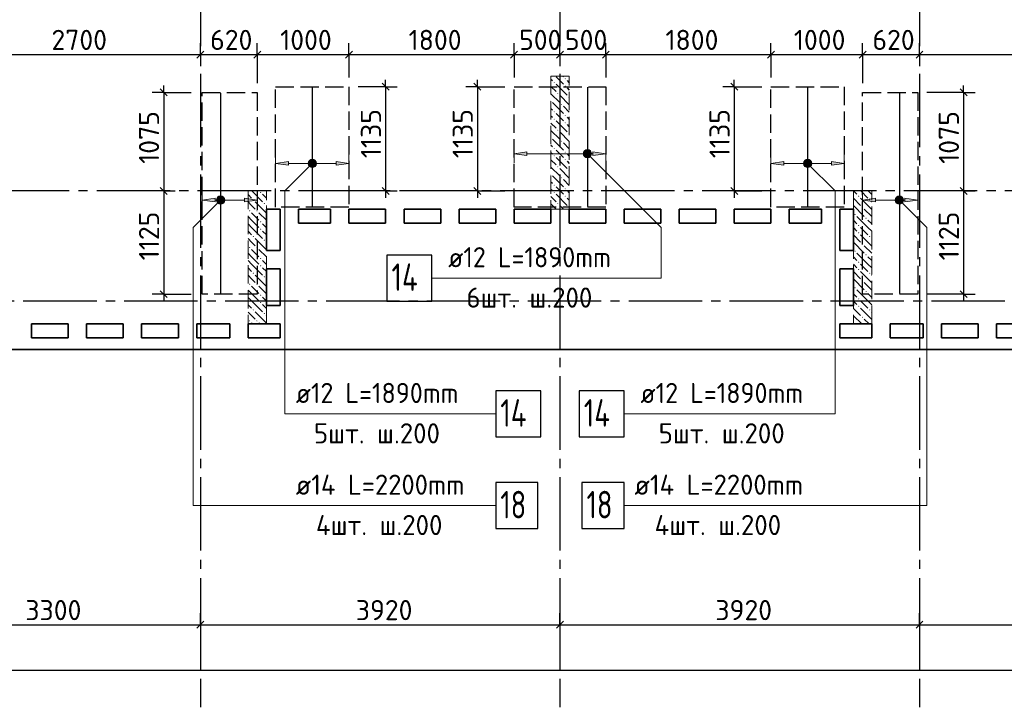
# Model space of a CAD drawing. Header units: millimetres. Extents: x 40580 to 1930067, y -240640 to 81020.
# Tile 114 of 256: x 487117 to 497851, y -224294 to -216797. Entities that reach past the tile are written whole.
import ezdxf

# ---------------------------------------------------------------- set-up
doc = ezdxf.new("R2010")
doc.units = ezdxf.units.MM
for name, pattern in [('______2', [270, 200, -70]), ('______5', [1100, 800, -100, 100, -100]), ('CENTER', [2, 1.25, -0.25, 0.25, -0.25])]:
    doc.linetypes.add(name, pattern=pattern)
for name, color, linetype, lineweight in [('Standard', 7, 'Continuous', 25), ('ДОП Верх по У', 7, 'Continuous', 25), ('ЖБ Перекрытие верхний уровень', 7, 'Continuous', 35), ('ОСИ', 7, 'CENTER', 15), ('Позиционная метка номер позиции', 7, 'Continuous', 13), ('Примечания', 7, 'Continuous', 13)]:
    doc.layers.add(name, color=color, linetype=linetype, lineweight=lineweight)
doc.layers.add('ЖБ Пилон', color=7, linetype='______2', lineweight=13, true_color=0xa0a0a0)
doc.styles.add('ISOCPEUR', font='isocpeur.ttf')

msp = doc.modelspace()

# ---------------------------------------------------------------- hatches: boundary and pattern name
at = {"layer": 'ДОП Верх по У', "linetype": 'Continuous', "lineweight": 13, "transparency": 33554687}
for points in [[(492646.8, -218277.9), (492506.8, -218257.9), (492646.8, -218237.9)], [(490046.8, -218383.9), (489906.8, -218363.9), (490046.8, -218343.9)], [(495446.8, -218383.9), (495306.8, -218363.9), (495446.8, -218343.9)], [(489246.8, -218783.9), (489106.8, -218763.9), (489246.8, -218743.9)], [(496446.8, -218783.9), (496306.8, -218763.9), (496446.8, -218743.9)]]:
    msp.add_hatch(color=7, dxfattribs=at).paths.add_polyline_path(points, flags=16)
for points in [[(493274.6, -218276.6), (493274.6, -218239.1), (493269.3, -218257.9)], [(493274.6, -218239.1), (493288.1, -218290.1), (493288.1, -218225.6)], [(493274.6, -218239.1), (493274.6, -218276.6), (493288.1, -218290.1)], [(493288.1, -218225.6), (493306.8, -218295.4), (493306.8, -218220.4)], [(493288.1, -218225.6), (493288.1, -218290.1), (493306.8, -218295.4)], [(493306.8, -218220.4), (493306.8, -218295.4), (493325.6, -218290.1)], [(493306.8, -218220.4), (493325.6, -218290.1), (493325.6, -218225.6)], [(493325.6, -218225.6), (493325.6, -218290.1), (493339.1, -218276.6)], [(493325.6, -218225.6), (493339.1, -218276.6), (493339.1, -218239.1)], [(493339.1, -218239.1), (493339.1, -218276.6), (493344.3, -218257.9)], [(493366.8, -218277.9), (493506.8, -218257.9), (493366.8, -218237.9)], [(490274.6, -218382.6), (490274.6, -218345.1), (490269.3, -218363.9)], [(490274.6, -218345.1), (490288.1, -218396.1), (490288.1, -218331.6)], [(490274.6, -218345.1), (490274.6, -218382.6), (490288.1, -218396.1)], [(490288.1, -218331.6), (490306.8, -218401.4), (490306.8, -218326.4)], [(490288.1, -218331.6), (490288.1, -218396.1), (490306.8, -218401.4)], [(490306.8, -218326.4), (490306.8, -218401.4), (490325.6, -218396.1)], [(490306.8, -218326.4), (490325.6, -218396.1), (490325.6, -218331.6)], [(490325.6, -218331.6), (490325.6, -218396.1), (490339.1, -218382.6)], [(490325.6, -218331.6), (490339.1, -218382.6), (490339.1, -218345.1)], [(490339.1, -218345.1), (490339.1, -218382.6), (490344.3, -218363.9)], [(490566.8, -218383.9), (490706.8, -218363.9), (490566.8, -218343.9)], [(495674.6, -218382.6), (495674.6, -218345.1), (495669.3, -218363.9)], [(495674.6, -218345.1), (495688.1, -218396.1), (495688.1, -218331.6)], [(495674.6, -218345.1), (495674.6, -218382.6), (495688.1, -218396.1)], [(495688.1, -218331.6), (495706.8, -218401.4), (495706.8, -218326.4)], [(495688.1, -218331.6), (495688.1, -218396.1), (495706.8, -218401.4)], [(495706.8, -218326.4), (495706.8, -218401.4), (495725.6, -218396.1)], [(495706.8, -218326.4), (495725.6, -218396.1), (495725.6, -218331.6)], [(495725.6, -218331.6), (495725.6, -218396.1), (495739.1, -218382.6)], [(495725.6, -218331.6), (495739.1, -218382.6), (495739.1, -218345.1)], [(495739.1, -218345.1), (495739.1, -218382.6), (495744.3, -218363.9)], [(495966.8, -218383.9), (496106.8, -218363.9), (495966.8, -218343.9)], [(489274.6, -218782.6), (489274.6, -218745.1), (489269.3, -218763.9)], [(489274.6, -218745.1), (489288.1, -218796.1), (489288.1, -218731.6)], [(489274.6, -218745.1), (489274.6, -218782.6), (489288.1, -218796.1)], [(489288.1, -218731.6), (489306.8, -218801.4), (489306.8, -218726.4)], [(489288.1, -218731.6), (489288.1, -218796.1), (489306.8, -218801.4)], [(489306.8, -218726.4), (489306.8, -218801.4), (489325.6, -218796.1)], [(489306.8, -218726.4), (489325.6, -218796.1), (489325.6, -218731.6)], [(489325.6, -218731.6), (489325.6, -218796.1), (489339.1, -218782.6)], [(489325.6, -218731.6), (489339.1, -218782.6), (489339.1, -218745.1)], [(489339.1, -218745.1), (489339.1, -218782.6), (489344.3, -218763.9)], [(489566.8, -218783.9), (489706.8, -218763.9), (489566.8, -218743.9)], [(496674.6, -218782.6), (496674.6, -218745.1), (496669.3, -218763.9)], [(496674.6, -218745.1), (496688.1, -218796.1), (496688.1, -218731.6)], [(496674.6, -218745.1), (496674.6, -218782.6), (496688.1, -218796.1)], [(496688.1, -218731.6), (496706.8, -218801.4), (496706.8, -218726.4)], [(496688.1, -218731.6), (496688.1, -218796.1), (496706.8, -218801.4)], [(496706.8, -218726.4), (496706.8, -218801.4), (496725.6, -218796.1)], [(496706.8, -218726.4), (496725.6, -218796.1), (496725.6, -218731.6)], [(496725.6, -218731.6), (496725.6, -218796.1), (496739.1, -218782.6)], [(496725.6, -218731.6), (496739.1, -218782.6), (496739.1, -218745.1)], [(496739.1, -218745.1), (496739.1, -218782.6), (496744.3, -218763.9)], [(496766.8, -218783.9), (496906.8, -218763.9), (496766.8, -218743.9)]]:
    msp.add_hatch(color=7, dxfattribs=at).paths.add_polyline_path(points)
at = {"layer": 'ЖБ Пилон', "linetype": 'Continuous', "lineweight": -3, "transparency": 33554687}
for points in [[(493057.3, -217440.7), (493063.8, -217434.2), (493070.3, -217440.7), (493063.8, -217447.2)], [(492937.3, -217480.7), (492943.8, -217474.2), (492950.3, -217480.7), (492943.8, -217487.2)], [(493057.3, -217520.7), (493063.8, -217514.2), (493070.3, -217520.7), (493063.8, -217527.2)], [(492906.8, -217677.3), (492910.3, -217680.7), (492906.8, -217684.2)], [(492977.3, -217600.7), (492983.8, -217594.2), (492990.3, -217600.7), (492983.8, -217607.2)], [(493097.3, -217640.7), (493103.8, -217634.2), (493106.8, -217637.3), (493106.8, -217644.2), (493103.8, -217647.2)], [(493017.3, -217720.7), (493023.8, -217714.2), (493030.3, -217720.7), (493023.8, -217727.2)], [(492937.3, -217800.7), (492943.8, -217794.2), (492950.3, -217800.7), (492943.8, -217807.2)], [(492937.3, -217880.7), (492943.8, -217874.2), (492950.3, -217880.7), (492943.8, -217887.2)], [(493057.3, -217840.7), (493063.8, -217834.2), (493070.3, -217840.7), (493063.8, -217847.2)], [(492977.3, -218000.7), (492983.8, -217994.2), (492990.3, -218000.7), (492983.8, -218007.2)], [(493057.3, -217920.7), (493063.8, -217914.2), (493070.3, -217920.7), (493063.8, -217927.2)], [(492906.8, -218077.3), (492910.3, -218080.7), (492906.8, -218084.2)], [(493097.3, -218040.7), (493103.8, -218034.2), (493106.8, -218037.3), (493106.8, -218044.2), (493103.8, -218047.2)], [(492937.3, -218200.7), (492943.8, -218194.2), (492950.3, -218200.7), (492943.8, -218207.2)], [(493017.3, -218120.7), (493023.8, -218114.2), (493030.3, -218120.7), (493023.8, -218127.2)], [(492937.3, -218280.7), (492943.8, -218274.2), (492950.3, -218280.7), (492943.8, -218287.2)], [(493057.3, -218240.7), (493063.8, -218234.2), (493070.3, -218240.7), (493063.8, -218247.2)], [(493057.3, -218320.7), (493063.8, -218314.2), (493070.3, -218320.7), (493063.8, -218327.2)], [(492977.3, -218400.7), (492983.8, -218394.2), (492990.3, -218400.7), (492983.8, -218407.2)], [(492906.8, -218477.3), (492910.3, -218480.7), (492906.8, -218484.2)], [(493017.3, -218520.7), (493023.8, -218514.2), (493030.3, -218520.7), (493023.8, -218527.2)], [(493097.3, -218440.7), (493103.8, -218434.2), (493106.8, -218437.3), (493106.8, -218444.2), (493103.8, -218447.2)], [(492937.3, -218600.7), (492943.8, -218594.2), (492950.3, -218600.7), (492943.8, -218607.2)], [(493057.3, -218640.7), (493063.8, -218634.2), (493070.3, -218640.7), (493063.8, -218647.2)], [(489657.3, -218760.7), (489663.8, -218754.2), (489670.3, -218760.7), (489663.8, -218767.2)], [(489737.3, -218680.7), (489743.8, -218674.2), (489750.3, -218680.7), (489743.8, -218687.2)], [(492937.3, -218680.7), (492943.8, -218674.2), (492950.3, -218680.7), (492943.8, -218687.2)], [(493057.3, -218720.7), (493063.8, -218714.2), (493070.3, -218720.7), (493063.8, -218727.2)], [(496257.3, -218720.7), (496263.8, -218714.2), (496270.3, -218720.7), (496263.8, -218727.2)], [(496377.3, -218760.7), (496383.8, -218754.2), (496390.3, -218760.7), (496383.8, -218767.2)], [(489777.3, -218800.7), (489783.8, -218794.2), (489790.3, -218800.7), (489783.8, -218807.2)], [(492977.3, -218800.7), (492983.8, -218794.2), (492990.3, -218800.7), (492983.8, -218807.2)], [(493097.3, -218840.7), (493103.8, -218834.2), (493106.8, -218837.3), (493106.8, -218844.2), (493103.8, -218847.2)], [(496297.3, -218840.7), (496303.8, -218834.2), (496310.3, -218840.7), (496303.8, -218847.2)], [(489617.3, -218880.7), (489623.8, -218874.2), (489630.3, -218880.7), (489623.8, -218887.2)], [(489697.3, -218880.7), (489703.8, -218874.2), (489710.3, -218880.7), (489703.8, -218887.2)], [(496217.3, -218920.7), (496223.8, -218914.2), (496230.3, -218920.7), (496223.8, -218927.2)], [(496337.3, -218960.7), (496343.8, -218954.2), (496350.3, -218960.7), (496343.8, -218967.2)], [(489737.3, -219000.7), (489743.8, -218994.2), (489750.3, -219000.7), (489743.8, -219007.2)], [(489737.3, -219080.7), (489743.8, -219074.2), (489750.3, -219080.7), (489743.8, -219087.2)], [(496257.3, -219040.7), (496263.8, -219034.2), (496270.3, -219040.7), (496263.8, -219047.2)], [(489657.3, -219160.7), (489663.8, -219154.2), (489670.3, -219160.7), (489663.8, -219167.2)], [(496257.3, -219120.7), (496263.8, -219114.2), (496270.3, -219120.7), (496263.8, -219127.2)], [(496377.3, -219160.7), (496383.8, -219154.2), (496390.3, -219160.7), (496383.8, -219167.2)], [(489617.3, -219280.7), (489623.8, -219274.2), (489630.3, -219280.7), (489623.8, -219287.2)], [(489697.3, -219280.7), (489703.8, -219274.2), (489710.3, -219280.7), (489703.8, -219287.2)], [(489777.3, -219200.7), (489783.8, -219194.2), (489790.3, -219200.7), (489783.8, -219207.2)], [(496297.3, -219240.7), (496303.8, -219234.2), (496310.3, -219240.7), (496303.8, -219247.2)], [(489737.3, -219400.7), (489743.8, -219394.2), (489750.3, -219400.7), (489743.8, -219407.2)], [(496217.3, -219320.7), (496223.8, -219314.2), (496230.3, -219320.7), (496223.8, -219327.2)], [(496337.3, -219360.7), (496343.8, -219354.2), (496350.3, -219360.7), (496343.8, -219367.2)], [(489737.3, -219480.7), (489743.8, -219474.2), (489750.3, -219480.7), (489743.8, -219487.2)], [(496257.3, -219440.7), (496263.8, -219434.2), (496270.3, -219440.7), (496263.8, -219447.2)], [(489657.3, -219560.7), (489663.8, -219554.2), (489670.3, -219560.7), (489663.8, -219567.2)], [(489777.3, -219600.7), (489783.8, -219594.2), (489790.3, -219600.7), (489783.8, -219607.2)], [(496257.3, -219520.7), (496263.8, -219514.2), (496270.3, -219520.7), (496263.8, -219527.2)], [(496377.3, -219560.7), (496383.8, -219554.2), (496390.3, -219560.7), (496383.8, -219567.2)], [(489617.3, -219680.7), (489623.8, -219674.2), (489630.3, -219680.7), (489623.8, -219687.2)], [(489697.3, -219680.7), (489703.8, -219674.2), (489710.3, -219680.7), (489703.8, -219687.2)], [(496217.3, -219720.7), (496223.8, -219714.2), (496230.3, -219720.7), (496223.8, -219727.2)], [(496297.3, -219640.7), (496303.8, -219634.2), (496310.3, -219640.7), (496303.8, -219647.2)], [(489737.3, -219800.7), (489743.8, -219794.2), (489750.3, -219800.7), (489743.8, -219807.2)], [(496337.3, -219760.7), (496343.8, -219754.2), (496350.3, -219760.7), (496343.8, -219767.2)], [(489737.3, -219880.7), (489743.8, -219874.2), (489750.3, -219880.7), (489743.8, -219887.2)], [(496257.3, -219840.7), (496263.8, -219834.2), (496270.3, -219840.7), (496263.8, -219847.2)], [(496257.3, -219920.7), (496263.8, -219914.2), (496270.3, -219920.7), (496263.8, -219927.2)], [(489657.3, -219960.7), (489663.8, -219954.2), (489670.3, -219960.7), (489663.8, -219967.2)], [(489777.3, -220000.7), (489783.8, -219994.2), (489790.3, -220000.7), (489783.8, -220007.2)], [(496297.3, -220040.7), (496303.8, -220034.2), (496310.3, -220040.7), (496303.8, -220047.2)], [(496377.3, -219960.7), (496383.8, -219954.2), (496390.3, -219960.7), (496383.8, -219967.2)], [(489617.3, -220080.7), (489623.8, -220074.2), (489630.3, -220080.7), (489623.8, -220087.2)], [(489697.3, -220080.7), (489703.8, -220074.2), (489710.3, -220080.7), (489703.8, -220087.2)]]:
    msp.add_hatch(color=7, dxfattribs=at).paths.add_polyline_path(points, flags=16)
at = {"layer": 'Позиционная метка номер позиции', "linetype": 'Continuous', "lineweight": 13, "transparency": 33554687}
for points in [[(493263.5, -218246.4), (493295.4, -218214.6), (493275, -218226)], [(493295.4, -218214.6), (493263.5, -218246.4), (493263.5, -218269.3)], [(493295.4, -218214.6), (493263.5, -218269.3), (493318.3, -218214.6)], [(493318.3, -218214.6), (493263.5, -218269.3), (493275, -218289.7)], [(493318.3, -218214.6), (493275, -218289.7), (493338.6, -218226)], [(490350.1, -218375.3), (490295.4, -218320.6), (490275, -218332)], [(490350.1, -218352.4), (490318.3, -218320.6), (490295.4, -218320.6)], [(490350.1, -218352.4), (490295.4, -218320.6), (490350.1, -218375.3)], [(490318.3, -218320.6), (490350.1, -218352.4), (490338.6, -218332)], [(493338.6, -218226), (493275, -218289.7), (493295.4, -218301.1)], [(493338.6, -218226), (493295.4, -218301.1), (493350.1, -218246.4)], [(493350.1, -218246.4), (493295.4, -218301.1), (493318.3, -218301.1)], [(493350.1, -218246.4), (493318.3, -218301.1), (493350.1, -218269.3)], [(493350.1, -218269.3), (493318.3, -218301.1), (493338.6, -218289.7)], [(495663.5, -218352.4), (495695.4, -218320.6), (495675, -218332)], [(495695.4, -218320.6), (495663.5, -218352.4), (495663.5, -218375.3)], [(495695.4, -218320.6), (495663.5, -218375.3), (495718.3, -218320.6)], [(495718.3, -218320.6), (495663.5, -218375.3), (495675, -218395.7)], [(495718.3, -218320.6), (495675, -218395.7), (495738.6, -218332)], [(490338.6, -218395.7), (490275, -218332), (490263.5, -218352.4)], [(490338.6, -218395.7), (490263.5, -218352.4), (490318.3, -218407.1)], [(490318.3, -218407.1), (490263.5, -218352.4), (490263.5, -218375.3)], [(490318.3, -218407.1), (490263.5, -218375.3), (490295.4, -218407.1)], [(490295.4, -218407.1), (490263.5, -218375.3), (490275, -218395.7)], [(490350.1, -218375.3), (490275, -218332), (490338.6, -218395.7)], [(495738.6, -218332), (495675, -218395.7), (495695.4, -218407.1)], [(495738.6, -218332), (495695.4, -218407.1), (495750.1, -218352.4)], [(495750.1, -218352.4), (495695.4, -218407.1), (495718.3, -218407.1)], [(495750.1, -218352.4), (495718.3, -218407.1), (495750.1, -218375.3)], [(495750.1, -218375.3), (495718.3, -218407.1), (495738.6, -218395.7)], [(489338.6, -218795.7), (489275, -218732), (489263.5, -218752.4)], [(489338.6, -218795.7), (489263.5, -218752.4), (489318.3, -218807.1)], [(489318.3, -218807.1), (489263.5, -218752.4), (489263.5, -218775.3)], [(489350.1, -218775.3), (489295.4, -218720.6), (489275, -218732)], [(489350.1, -218775.3), (489275, -218732), (489338.6, -218795.7)], [(489350.1, -218752.4), (489318.3, -218720.6), (489295.4, -218720.6)], [(489350.1, -218752.4), (489295.4, -218720.6), (489350.1, -218775.3)], [(489318.3, -218720.6), (489350.1, -218752.4), (489338.6, -218732)], [(496663.5, -218752.4), (496695.4, -218720.6), (496675, -218732)], [(496695.4, -218720.6), (496663.5, -218752.4), (496663.5, -218775.3)], [(496695.4, -218720.6), (496663.5, -218775.3), (496718.3, -218720.6)], [(496718.3, -218720.6), (496663.5, -218775.3), (496675, -218795.7)], [(496718.3, -218720.6), (496675, -218795.7), (496738.6, -218732)], [(496738.6, -218732), (496675, -218795.7), (496695.4, -218807.1)], [(496738.6, -218732), (496695.4, -218807.1), (496750.1, -218752.4)], [(496750.1, -218752.4), (496695.4, -218807.1), (496718.3, -218807.1)], [(496750.1, -218752.4), (496718.3, -218807.1), (496750.1, -218775.3)], [(489318.3, -218807.1), (489263.5, -218775.3), (489295.4, -218807.1)], [(489295.4, -218807.1), (489263.5, -218775.3), (489275, -218795.7)], [(496750.1, -218775.3), (496718.3, -218807.1), (496738.6, -218795.7)]]:
    msp.add_hatch(color=7, dxfattribs=at).paths.add_polyline_path(points)

# ---------------------------------------------------------------- linework, layer by layer
at = {"layer": 'Standard', "color": 7, "linetype": 'Continuous', "lineweight": 25, "transparency": 33554687}
for p, q in [((489049.3, -217214.4), (489124.3, -217139.4)), ((489669.3, -217214.4), (489744.3, -217139.4)), ((490669.3, -217214.4), (490744.3, -217139.4)), ((492469.3, -217214.4), (492544.3, -217139.4)), ((492969.3, -217214.4), (493044.3, -217139.4)), ((493469.3, -217214.4), (493544.3, -217139.4)), ((495269.3, -217214.4), (495344.3, -217139.4)), ((496269.3, -217214.4), (496344.3, -217139.4)), ((496889.3, -217214.4), (496964.3, -217139.4)), ((488649.3, -217551.4), (488724.3, -217626.4)), ((491069.3, -217489.4), (491144.3, -217564.4)), ((492069.3, -217489.4), (492144.3, -217564.4)), ((494869.3, -217489.4), (494944.3, -217564.4)), ((497369.3, -217551.4), (497444.3, -217626.4)), ((488649.3, -218626.4), (488724.3, -218701.4)), ((491069.3, -218626.4), (491144.3, -218701.4)), ((492069.3, -218626.4), (492144.3, -218701.4)), ((494869.3, -218626.4), (494944.3, -218701.4)), ((497369.3, -218626.4), (497444.3, -218701.4)), ((488649.3, -219751.4), (488724.3, -219826.4)), ((497369.3, -219751.4), (497444.3, -219826.4)), ((489049.3, -223431.4), (489124.3, -223356.4)), ((492969.3, -223431.4), (493044.3, -223356.4)), ((496889.3, -223431.4), (496964.3, -223356.4))]:
    msp.add_line(p, q, dxfattribs=at)
at = {"layer": 'Standard', "color": 251, "linetype": 'Continuous', "lineweight": -3, "true_color": 0x656565, "transparency": 33554687}
for p, q in [((489086.8, -217176.9), (489086.8, -217051.9)), ((489706.8, -217176.9), (489706.8, -217051.9)), ((490706.8, -217176.9), (490706.8, -217051.9)), ((492506.8, -217176.9), (492506.8, -217051.9)), ((493006.8, -217176.9), (493006.8, -217051.9)), ((493506.8, -217176.9), (493506.8, -217051.9)), ((495306.8, -217176.9), (495306.8, -217051.9)), ((496306.8, -217176.9), (496306.8, -217051.9)), ((496926.8, -217176.9), (496926.8, -217051.9)), ((489086.8, -217176.9), (489086.8, -217301.9)), ((489086.8, -217176.9), (489086.8, -217176.9)), ((489706.8, -217176.9), (489706.8, -217301.9)), ((489706.8, -217176.9), (489706.8, -217488.9)), ((490706.8, -217176.9), (490706.8, -217301.9)), ((490706.8, -217176.9), (490706.8, -217426.8)), ((492506.8, -217176.9), (492506.8, -217301.9)), ((492506.8, -217176.9), (492506.8, -217426.8)), ((493006.8, -217176.9), (493006.8, -217301.9)), ((493006.8, -217176.9), (493006.8, -217176.9)), ((493506.8, -217176.9), (493506.8, -217301.9)), ((493506.8, -217176.9), (493506.8, -217426.8)), ((495306.8, -217176.9), (495306.8, -217301.9)), ((495306.8, -217176.9), (495306.8, -217426.8)), ((496306.8, -217176.9), (496306.8, -217301.9)), ((496306.8, -217176.9), (496306.8, -217488.9)), ((496926.8, -217176.9), (496926.8, -217301.9)), ((496926.8, -217176.9), (496926.8, -217176.9)), ((491106.8, -217526.8), (490806.8, -217526.8)), ((491106.8, -217526.8), (490981.8, -217526.8)), ((491106.8, -217526.8), (491231.8, -217526.8)), ((492106.8, -217526.8), (491981.8, -217526.8)), ((492106.8, -217526.8), (492231.8, -217526.8)), ((492106.8, -217526.8), (492406.8, -217526.8)), ((494906.8, -217526.8), (494781.8, -217526.8)), ((494906.8, -217526.8), (495031.8, -217526.8)), ((494906.8, -217526.8), (495206.8, -217526.8)), ((488686.8, -217588.9), (488561.8, -217588.9)), ((488686.8, -217588.9), (488811.8, -217588.9)), ((488686.8, -217588.9), (488986.8, -217588.9)), ((497406.8, -217588.9), (497006.8, -217588.9)), ((497406.8, -217588.9), (497281.8, -217588.9)), ((497406.8, -217588.9), (497531.8, -217588.9)), ((488686.8, -218663.9), (488561.8, -218663.9)), ((488686.8, -218663.9), (488678.2, -218663.9)), ((488686.8, -218663.9), (488811.8, -218663.9)), ((491106.8, -218663.9), (490806.8, -218663.9)), ((491106.8, -218663.9), (490981.8, -218663.9)), ((491106.8, -218663.9), (491231.8, -218663.9)), ((492106.8, -218663.9), (491981.8, -218663.9)), ((492106.8, -218663.9), (492231.8, -218663.9)), ((492106.8, -218663.9), (492406.8, -218663.9)), ((494906.8, -218663.9), (494781.8, -218663.9)), ((494906.8, -218663.9), (495031.8, -218663.9)), ((494906.8, -218663.9), (495206.8, -218663.9)), ((497406.8, -218663.9), (497281.8, -218663.9)), ((497406.8, -218663.9), (497531.8, -218663.9)), ((497406.8, -218663.9), (497406.8, -218663.9)), ((488686.8, -219788.9), (488561.8, -219788.9)), ((488686.8, -219788.9), (488811.8, -219788.9)), ((488686.8, -219788.9), (488986.8, -219788.9)), ((497406.8, -219788.9), (497006.8, -219788.9)), ((497406.8, -219788.9), (497281.8, -219788.9)), ((497406.8, -219788.9), (497531.8, -219788.9)), ((489086.8, -223393.9), (489086.8, -223268.9)), ((493006.8, -223393.9), (493006.8, -223268.9)), ((496926.8, -223393.9), (496926.8, -223268.9)), ((489086.8, -223393.9), (489086.8, -223518.9)), ((489086.8, -223393.9), (489086.8, -223846.1)), ((493006.8, -223393.9), (493006.8, -223518.9)), ((493006.8, -223393.9), (493006.8, -223846.1)), ((496926.8, -223393.9), (496926.8, -223518.9)), ((496926.8, -223393.9), (496926.8, -223846.1))]:
    msp.add_line(p, q, dxfattribs=at)
at = {"layer": 'Standard', "color": 7, "linetype": 'Continuous', "lineweight": -3, "transparency": 33554687}
for p, q in [((486386.8, -217176.9), (489086.8, -217176.9)), ((489086.8, -217176.9), (489706.8, -217176.9)), ((489706.8, -217176.9), (490706.8, -217176.9)), ((490706.8, -217176.9), (492506.8, -217176.9)), ((492506.8, -217176.9), (493006.8, -217176.9)), ((493006.8, -217176.9), (493506.8, -217176.9)), ((493506.8, -217176.9), (495306.8, -217176.9)), ((495306.8, -217176.9), (496306.8, -217176.9)), ((496306.8, -217176.9), (496926.8, -217176.9)), ((496926.8, -217176.9), (499626.8, -217176.9)), ((491106.8, -217526.8), (491106.8, -217451.9)), ((492106.8, -217526.8), (492106.8, -217451.9)), ((494906.8, -217526.8), (494906.8, -217451.9)), ((488686.8, -217588.9), (488686.8, -217513.9)), ((497406.8, -217588.9), (497406.8, -217513.9)), ((488686.8, -218663.9), (488686.8, -219788.9)), ((491106.8, -218663.9), (491106.8, -218738.9)), ((492106.8, -218663.9), (492106.8, -218738.9)), ((494906.8, -218663.9), (494906.8, -218738.9)), ((497406.8, -218663.9), (497406.8, -219788.9)), ((488686.8, -219788.9), (488686.8, -219863.9)), ((497406.8, -219788.9), (497406.8, -219863.9)), ((485786.8, -223393.9), (489086.8, -223393.9)), ((489086.8, -223393.9), (493006.8, -223393.9)), ((493006.8, -223393.9), (496926.8, -223393.9)), ((496926.8, -223393.9), (500226.8, -223393.9)), ((503526.8, -223893.9), (461446.8, -223893.9))]:
    msp.add_line(p, q, dxfattribs=at)
for points in [[(491106.8, -217526.8), (491106.8, -218381.6), (491106.8, -218381.6), (491106.8, -218663.9)], [(492106.8, -217526.8), (492106.8, -218380), (492106.8, -218380), (492106.8, -218663.9)], [(494906.8, -217526.8), (494906.8, -218374.6), (494906.8, -218374.6), (494906.8, -218663.9)], [(488686.8, -217588.9), (488686.8, -218447.1), (488686.8, -218447.1), (488686.8, -218663.9)], [(497406.8, -217588.9), (497406.8, -218430.2), (497406.8, -218430.2), (497406.8, -218663.9)]]:
    msp.add_lwpolyline(points, dxfattribs=at)
at = {"layer": 'ДОП Верх по У', "color": 7, "linetype": 'Continuous', "lineweight": -3, "transparency": 33554687}
for p, q in [((490306.8, -217532.9), (490306.8, -218832.9)), ((493306.8, -217532.9), (493306.8, -218832.9)), ((495706.8, -217532.9), (495706.8, -218832.9)), ((489306.8, -217595.9), (489306.8, -219781.9)), ((496706.8, -217595.9), (496706.8, -219781.9))]:
    msp.add_line(p, q, dxfattribs=at)
at = {"layer": 'ДОП Верх по У', "color": 251, "linetype": 'Continuous', "lineweight": 13, "true_color": 0x494949, "transparency": 33554687}
for p, q in [((492506.8, -218257.9), (492506.8, -218157.9)), ((493506.8, -218257.9), (493506.8, -218157.9)), ((489906.8, -218363.9), (489906.8, -218263.9)), ((490706.8, -218363.9), (490706.8, -218263.9)), ((492506.8, -218257.9), (492646.8, -218237.9)), ((492646.8, -218277.9), (492506.8, -218257.9)), ((492506.8, -218257.9), (492506.8, -218357.9)), ((492506.8, -218257.9), (492506.8, -218257.9)), ((492646.8, -218237.9), (492646.8, -218277.9)), ((492646.8, -218257.9), (493276.8, -218257.9)), ((493306.8, -218220.4), (493306.8, -218220.4)), ((493306.8, -218295.4), (493306.8, -218295.4)), ((493336.8, -218257.9), (493366.8, -218257.9)), ((493506.8, -218257.9), (493366.8, -218237.9)), ((493366.8, -218237.9), (493366.8, -218277.9)), ((493366.8, -218277.9), (493506.8, -218257.9)), ((493506.8, -218257.9), (493506.8, -218357.9)), ((493506.8, -218257.9), (493506.8, -218257.9)), ((495306.8, -218363.9), (495306.8, -218263.9)), ((496106.8, -218363.9), (496106.8, -218263.9)), ((489906.8, -218363.9), (490046.8, -218343.9)), ((490046.8, -218383.9), (489906.8, -218363.9)), ((489906.8, -218363.9), (489906.8, -218463.9)), ((489906.8, -218363.9), (489906.8, -218363.9)), ((490046.8, -218343.9), (490046.8, -218383.9)), ((490046.8, -218363.9), (490276.8, -218363.9)), ((490306.8, -218326.4), (490306.8, -218326.4)), ((490306.8, -218401.4), (490306.8, -218401.4)), ((490336.8, -218363.9), (490566.8, -218363.9)), ((490706.8, -218363.9), (490566.8, -218343.9)), ((490566.8, -218343.9), (490566.8, -218383.9)), ((490566.8, -218383.9), (490706.8, -218363.9)), ((490706.8, -218363.9), (490706.8, -218463.9)), ((490706.8, -218363.9), (490706.8, -218363.9)), ((495306.8, -218363.9), (495446.8, -218343.9)), ((495446.8, -218383.9), (495306.8, -218363.9)), ((495306.8, -218363.9), (495306.8, -218463.9)), ((495306.8, -218363.9), (495306.8, -218363.9)), ((495446.8, -218343.9), (495446.8, -218383.9)), ((495446.8, -218363.9), (495676.8, -218363.9)), ((495706.8, -218326.4), (495706.8, -218326.4)), ((495706.8, -218401.4), (495706.8, -218401.4)), ((495736.8, -218363.9), (495966.8, -218363.9)), ((496106.8, -218363.9), (495966.8, -218343.9)), ((495966.8, -218343.9), (495966.8, -218383.9)), ((495966.8, -218383.9), (496106.8, -218363.9)), ((496106.8, -218363.9), (496106.8, -218463.9)), ((496106.8, -218363.9), (496106.8, -218363.9)), ((489106.8, -218763.9), (489106.8, -218663.9)), ((489106.8, -218763.9), (489246.8, -218743.9)), ((489246.8, -218743.9), (489246.8, -218783.9)), ((489306.8, -218726.4), (489306.8, -218726.4)), ((489706.8, -218763.9), (489566.8, -218743.9)), ((489566.8, -218743.9), (489566.8, -218783.9)), ((489706.8, -218763.9), (489706.8, -218663.9)), ((496306.8, -218763.9), (496306.8, -218663.9)), ((496306.8, -218763.9), (496446.8, -218743.9)), ((496446.8, -218743.9), (496446.8, -218783.9)), ((496706.8, -218726.4), (496706.8, -218726.4)), ((496906.8, -218763.9), (496766.8, -218743.9)), ((496766.8, -218743.9), (496766.8, -218783.9)), ((496906.8, -218763.9), (496906.8, -218663.9)), ((489246.8, -218783.9), (489106.8, -218763.9)), ((489106.8, -218763.9), (489106.8, -218863.9)), ((489106.8, -218763.9), (489106.8, -218763.9)), ((489246.8, -218763.9), (489276.8, -218763.9)), ((489306.8, -218801.4), (489306.8, -218801.4)), ((489336.8, -218763.9), (489566.8, -218763.9)), ((489566.8, -218783.9), (489706.8, -218763.9)), ((489706.8, -218763.9), (489706.8, -218863.9)), ((489706.8, -218763.9), (489706.8, -218763.9)), ((496446.8, -218783.9), (496306.8, -218763.9)), ((496306.8, -218763.9), (496306.8, -218863.9)), ((496306.8, -218763.9), (496306.8, -218763.9)), ((496446.8, -218763.9), (496676.8, -218763.9)), ((496706.8, -218801.4), (496706.8, -218801.4)), ((496736.8, -218763.9), (496766.8, -218763.9)), ((496766.8, -218783.9), (496906.8, -218763.9)), ((496906.8, -218763.9), (496906.8, -218863.9)), ((496906.8, -218763.9), (496906.8, -218763.9))]:
    msp.add_line(p, q, dxfattribs=at)
at = {"layer": 'ДОП Верх по У', "color": 7, "linetype": 'Continuous', "lineweight": 13, "transparency": 33554687}
for p, q in [((491768.8, -219613.9), (493810.8, -219613.9)), ((490106.8, -221093.9), (492148.8, -221093.9)), ((493864.8, -221093.9), (495906.8, -221093.9)), ((490106.8, -222093.9), (492214.8, -222093.9)), ((493798.8, -222093.9), (495906.8, -222093.9))]:
    msp.add_line(p, q, dxfattribs=at)
at = {"layer": 'ДОП Верх по У', "color": 7, "linetype": 'Continuous', "lineweight": 25, "transparency": 33554687}
for points in [[(491120.8, -219863.9), (491610.8, -219863.9), (491610.8, -219363.9), (491120.8, -219363.9), (491120.8, -219863.9)], [(492306.8, -221343.9), (492796.8, -221343.9), (492796.8, -220843.9), (492306.8, -220843.9), (492306.8, -221343.9)], [(493216.8, -221343.9), (493706.8, -221343.9), (493706.8, -220843.9), (493216.8, -220843.9), (493216.8, -221343.9)], [(492306.8, -222343.9), (492766.8, -222343.9), (492766.8, -221843.9), (492306.8, -221843.9), (492306.8, -222343.9)], [(493246.8, -222343.9), (493706.8, -222343.9), (493706.8, -221843.9), (493246.8, -221843.9), (493246.8, -222343.9)]]:
    msp.add_lwpolyline(points, dxfattribs=at)
at = {"layer": 'ДОП Верх по У', "color": 251, "linetype": 'Continuous', "lineweight": 13, "true_color": 0x494949, "transparency": 33554687}
for centre in [(493306.8, -218257.9), (490306.8, -218363.9), (495706.8, -218363.9), (489306.8, -218763.9), (496706.8, -218763.9)]:
    msp.add_circle(centre, 37.5, dxfattribs=at)
at = {"layer": 'ЖБ Перекрытие верхний уровень', "transparency": 33554687}
for p, q in [((489806.8, -219313.9), (489806.8, -218863.9)), ((489806.8, -218863.9), (489956.8, -218863.9)), ((489956.8, -218863.9), (489956.8, -219313.9)), ((490156.8, -219013.9), (490156.8, -218863.9)), ((490156.8, -218863.9), (490506.8, -218863.9)), ((490506.8, -218863.9), (490506.8, -219013.9)), ((490706.8, -219013.9), (490706.8, -218863.9)), ((490706.8, -218863.9), (491106.8, -218863.9)), ((491106.8, -218863.9), (491106.8, -219013.9)), ((491306.8, -218863.9), (491706.8, -218863.9)), ((491306.8, -219013.9), (491306.8, -218863.9)), ((491706.8, -218863.9), (491706.8, -219013.9)), ((491906.8, -219013.9), (491906.8, -218863.9)), ((491906.8, -218863.9), (492306.8, -218863.9)), ((492306.8, -218863.9), (492306.8, -219013.9)), ((492506.8, -219013.9), (492506.8, -218863.9)), ((492506.8, -218863.9), (492906.8, -218863.9)), ((492906.8, -218863.9), (492906.8, -219013.9)), ((493106.8, -219013.9), (493106.8, -218863.9)), ((493106.8, -218863.9), (493506.8, -218863.9)), ((493506.8, -218863.9), (493506.8, -219013.9)), ((493706.8, -219013.9), (493706.8, -218863.9)), ((493706.8, -218863.9), (494106.8, -218863.9)), ((494106.8, -218863.9), (494106.8, -219013.9)), ((494306.8, -219013.9), (494306.8, -218863.9)), ((494306.8, -218863.9), (494706.8, -218863.9)), ((494706.8, -218863.9), (494706.8, -219013.9)), ((494906.8, -218863.9), (495306.8, -218863.9)), ((494906.8, -219013.9), (494906.8, -218863.9)), ((495306.8, -218863.9), (495306.8, -219013.9)), ((495506.8, -219013.9), (495506.8, -218863.9)), ((495506.8, -218863.9), (495856.8, -218863.9)), ((495856.8, -218863.9), (495856.8, -219013.9)), ((496056.8, -219313.9), (496056.8, -218863.9)), ((496056.8, -218863.9), (496206.8, -218863.9)), ((496206.8, -218863.9), (496206.8, -219313.9)), ((490506.8, -219013.9), (490156.8, -219013.9)), ((491106.8, -219013.9), (490706.8, -219013.9)), ((491706.8, -219013.9), (491306.8, -219013.9)), ((492306.8, -219013.9), (491906.8, -219013.9)), ((492906.8, -219013.9), (492506.8, -219013.9)), ((493506.8, -219013.9), (493106.8, -219013.9)), ((494106.8, -219013.9), (493706.8, -219013.9)), ((494706.8, -219013.9), (494306.8, -219013.9)), ((495306.8, -219013.9), (494906.8, -219013.9)), ((495856.8, -219013.9), (495506.8, -219013.9)), ((489956.8, -219313.9), (489806.8, -219313.9)), ((496206.8, -219313.9), (496056.8, -219313.9)), ((489806.8, -219913.9), (489806.8, -219513.9)), ((489806.8, -219513.9), (489956.8, -219513.9)), ((489956.8, -219513.9), (489956.8, -219913.9)), ((496056.8, -219913.9), (496056.8, -219513.9)), ((496056.8, -219513.9), (496206.8, -219513.9)), ((496206.8, -219513.9), (496206.8, -219913.9)), ((489956.8, -219913.9), (489806.8, -219913.9)), ((496206.8, -219913.9), (496056.8, -219913.9)), ((487246.8, -220263.9), (487246.8, -220113.9)), ((487246.8, -220113.9), (487646.8, -220113.9)), ((487646.8, -220113.9), (487646.8, -220263.9)), ((487846.8, -220113.9), (488246.8, -220113.9)), ((487846.8, -220263.9), (487846.8, -220113.9)), ((488246.8, -220113.9), (488246.8, -220263.9)), ((488446.8, -220263.9), (488446.8, -220113.9)), ((488446.8, -220113.9), (488846.8, -220113.9)), ((488846.8, -220113.9), (488846.8, -220263.9)), ((489046.8, -220263.9), (489046.8, -220113.9)), ((489046.8, -220113.9), (489406.8, -220113.9)), ((489406.8, -220113.9), (489406.8, -220263.9)), ((489606.8, -220113.9), (489956.8, -220113.9)), ((489606.8, -220263.9), (489606.8, -220113.9)), ((489956.8, -220113.9), (489956.8, -220263.9)), ((496056.8, -220113.9), (496406.8, -220113.9)), ((496056.8, -220263.9), (496056.8, -220113.9)), ((496406.8, -220113.9), (496406.8, -220263.9)), ((496606.8, -220263.9), (496606.8, -220113.9)), ((496606.8, -220113.9), (496966.8, -220113.9)), ((496966.8, -220113.9), (496966.8, -220263.9)), ((497166.8, -220263.9), (497166.8, -220113.9)), ((497166.8, -220113.9), (497566.8, -220113.9)), ((497566.8, -220113.9), (497566.8, -220263.9)), ((497766.8, -220263.9), (497766.8, -220113.9)), ((497766.8, -220113.9), (498166.8, -220113.9)), ((487646.8, -220263.9), (487246.8, -220263.9)), ((488246.8, -220263.9), (487846.8, -220263.9)), ((488846.8, -220263.9), (488446.8, -220263.9)), ((489406.8, -220263.9), (489046.8, -220263.9)), ((489956.8, -220263.9), (489606.8, -220263.9)), ((496406.8, -220263.9), (496056.8, -220263.9)), ((496966.8, -220263.9), (496606.8, -220263.9)), ((497566.8, -220263.9), (497166.8, -220263.9)), ((498166.8, -220263.9), (497766.8, -220263.9)), ((482486.8, -220393.9), (503956.8, -220393.9))]:
    msp.add_line(p, q, dxfattribs=at)
at = {"layer": 'ЖБ Пилон', "color": 253, "linetype": '______2', "lineweight": 13, "true_color": 0xa0a0a0, "transparency": 33554687}
for p, q in [((492906.8, -217413.9), (492906.8, -218863.9)), ((493106.8, -217413.9), (492906.8, -217413.9)), ((493106.8, -218863.9), (493106.8, -217413.9)), ((489606.8, -218663.9), (489606.8, -220113.9)), ((489806.8, -218663.9), (489606.8, -218663.9)), ((489806.8, -220113.9), (489806.8, -218663.9)), ((496206.8, -218663.9), (496206.8, -220113.9)), ((496406.8, -218663.9), (496206.8, -218663.9)), ((496406.8, -220113.9), (496406.8, -218663.9)), ((492906.8, -218863.9), (493106.8, -218863.9)), ((489606.8, -220113.9), (489806.8, -220113.9)), ((496206.8, -220113.9), (496406.8, -220113.9))]:
    msp.add_line(p, q, dxfattribs=at)
at = {"layer": 'ЖБ Пилон', "color": 9, "linetype": 'Continuous', "lineweight": -3, "true_color": 0xc7c7c7, "transparency": 33554687}
for p, q in [((492906.8, -217443.8), (492923.8, -217460.7)), ((493003.8, -217460.7), (492963.8, -217420.7)), ((493043.8, -217500.7), (493003.8, -217460.7)), ((493036.9, -217413.9), (493043.8, -217420.7)), ((493083.8, -217460.7), (493106.8, -217483.8)), ((492906.8, -217523.8), (492963.8, -217580.7)), ((492963.8, -217500.7), (493083.8, -217620.7)), ((493083.8, -217540.7), (493106.8, -217563.8)), ((492906.8, -217603.8), (493003.8, -217700.7)), ((493003.8, -217620.7), (493106.8, -217723.8)), ((492906.8, -217763.8), (492923.8, -217780.7)), ((492923.8, -217700.7), (493043.8, -217820.7)), ((493106.8, -217803.8), (493043.8, -217740.7)), ((492906.8, -217843.8), (492923.8, -217860.7)), ((493003.8, -217860.7), (492963.8, -217820.7)), ((493043.8, -217900.7), (493003.8, -217860.7)), ((493083.8, -217860.7), (493106.8, -217883.8)), ((492906.8, -217923.8), (492963.8, -217980.7)), ((492906.8, -218003.8), (493003.8, -218100.7)), ((492963.8, -217900.7), (493083.8, -218020.7)), ((493083.8, -217940.7), (493106.8, -217963.8)), ((492923.8, -218100.7), (493043.8, -218220.7)), ((493003.8, -218020.7), (493106.8, -218123.8)), ((492906.8, -218163.8), (492923.8, -218180.7)), ((493106.8, -218203.8), (493043.8, -218140.7)), ((492906.8, -218243.8), (492923.8, -218260.7)), ((492906.8, -218323.8), (492963.8, -218380.7)), ((493003.8, -218260.7), (492963.8, -218220.7)), ((492963.8, -218300.7), (493083.8, -218420.7)), ((493043.8, -218300.7), (493003.8, -218260.7)), ((493083.8, -218260.7), (493106.8, -218283.8)), ((492906.8, -218403.8), (493003.8, -218500.7)), ((493003.8, -218420.7), (493106.8, -218523.8)), ((493083.8, -218340.7), (493106.8, -218363.8)), ((492923.8, -218500.7), (493043.8, -218620.7)), ((492906.8, -218563.8), (492923.8, -218580.7)), ((492906.8, -218643.8), (492923.8, -218660.7)), ((493003.8, -218660.7), (492963.8, -218620.7)), ((493106.8, -218603.8), (493043.8, -218540.7)), ((489606.8, -218703.8), (489643.8, -218740.7)), ((489646.9, -218663.9), (489763.8, -218780.7)), ((489763.8, -218700.7), (489806.8, -218743.8)), ((492906.8, -218723.8), (492963.8, -218780.7)), ((492963.8, -218700.7), (493083.8, -218820.7)), ((493043.8, -218700.7), (493003.8, -218660.7)), ((493083.8, -218660.7), (493106.8, -218683.8)), ((493083.8, -218740.7), (493106.8, -218763.8)), ((496206.8, -218743.8), (496283.8, -218820.7)), ((496243.8, -218700.7), (496206.9, -218663.9)), ((496283.8, -218740.7), (496403.8, -218860.7)), ((496286.9, -218663.9), (496363.8, -218740.7)), ((496366.9, -218663.9), (496406.8, -218703.8)), ((489643.8, -218820.7), (489606.8, -218783.8)), ((489683.8, -218860.7), (489643.8, -218820.7)), ((489683.8, -218780.7), (489803.8, -218900.7)), ((489803.8, -218820.7), (489806.8, -218823.8)), ((492906.8, -218803.8), (492966.9, -218863.9)), ((493003.8, -218820.7), (493046.9, -218863.9)), ((496206.8, -218823.8), (496323.8, -218940.7)), ((496406.8, -218943.8), (496323.8, -218860.7)), ((496406.8, -218783.8), (496403.8, -218780.7)), ((489643.8, -218980.7), (489606.8, -218943.8)), ((489643.8, -218900.7), (489723.8, -218980.7)), ((489723.8, -218900.7), (489806.8, -218983.8)), ((496363.8, -219060.7), (496243.8, -218940.7)), ((489606.8, -219023.8), (489643.8, -219060.7)), ((489643.8, -218980.7), (489723.8, -219060.7)), ((489643.8, -219060.7), (489763.8, -219180.7)), ((489803.8, -219060.7), (489763.8, -219020.7)), ((489806.8, -219063.8), (489803.8, -219060.7)), ((496206.8, -218983.8), (496243.8, -219020.7)), ((496243.8, -219100.7), (496206.8, -219063.8)), ((496283.8, -219060.7), (496363.8, -219140.7)), ((496363.8, -218980.7), (496406.8, -219023.8)), ((496363.8, -219060.7), (496406.8, -219103.8)), ((489606.8, -219103.8), (489643.8, -219140.7)), ((489643.8, -219220.7), (489606.8, -219183.8)), ((489683.8, -219180.7), (489803.8, -219300.7)), ((489763.8, -219100.7), (489806.8, -219143.8)), ((496206.8, -219143.8), (496283.8, -219220.7)), ((496283.8, -219140.7), (496403.8, -219260.7)), ((496406.8, -219183.8), (496403.8, -219180.7)), ((489683.8, -219260.7), (489643.8, -219220.7)), ((489803.8, -219220.7), (489806.8, -219223.8)), ((496206.8, -219223.8), (496323.8, -219340.7)), ((496406.8, -219343.8), (496323.8, -219260.7)), ((489643.8, -219380.7), (489606.8, -219343.8)), ((489643.8, -219300.7), (489723.8, -219380.7)), ((489643.8, -219380.7), (489723.8, -219460.7)), ((489723.8, -219300.7), (489806.8, -219383.8)), ((496206.8, -219383.8), (496243.8, -219420.7)), ((496363.8, -219460.7), (496243.8, -219340.7)), ((496363.8, -219380.7), (496406.8, -219423.8)), ((489606.8, -219423.8), (489643.8, -219460.7)), ((489606.8, -219503.8), (489643.8, -219540.7)), ((489643.8, -219460.7), (489763.8, -219580.7)), ((489803.8, -219460.7), (489763.8, -219420.7)), ((489763.8, -219500.7), (489806.8, -219543.8)), ((489806.8, -219463.8), (489803.8, -219460.7)), ((496243.8, -219500.7), (496206.8, -219463.8)), ((496283.8, -219460.7), (496363.8, -219540.7)), ((496363.8, -219460.7), (496406.8, -219503.8)), ((489643.8, -219620.7), (489606.8, -219583.8)), ((489683.8, -219580.7), (489803.8, -219700.7)), ((496206.8, -219543.8), (496283.8, -219620.7)), ((496283.8, -219540.7), (496403.8, -219660.7)), ((496406.8, -219583.8), (496403.8, -219580.7)), ((489683.8, -219660.7), (489643.8, -219620.7)), ((489643.8, -219700.7), (489723.8, -219780.7)), ((489723.8, -219700.7), (489806.8, -219783.8)), ((489803.8, -219620.7), (489806.8, -219623.8)), ((496206.8, -219623.8), (496323.8, -219740.7)), ((496406.8, -219743.8), (496323.8, -219660.7)), ((489643.8, -219780.7), (489606.8, -219743.8)), ((489606.8, -219823.8), (489643.8, -219860.7)), ((489643.8, -219780.7), (489723.8, -219860.7)), ((489803.8, -219860.7), (489763.8, -219820.7)), ((496206.8, -219783.8), (496243.8, -219820.7)), ((496363.8, -219860.7), (496243.8, -219740.7)), ((496363.8, -219780.7), (496406.8, -219823.8)), ((489606.8, -219903.8), (489643.8, -219940.7)), ((489643.8, -219860.7), (489763.8, -219980.7)), ((489763.8, -219900.7), (489806.8, -219943.8)), ((489806.8, -219863.8), (489803.8, -219860.7)), ((496243.8, -219900.7), (496206.8, -219863.8)), ((496283.8, -219860.7), (496363.8, -219940.7)), ((496363.8, -219860.7), (496406.8, -219903.8)), ((489643.8, -220020.7), (489606.8, -219983.8)), ((489683.8, -220060.7), (489643.8, -220020.7)), ((489683.8, -219980.7), (489803.8, -220100.7)), ((489803.8, -220020.7), (489806.8, -220023.8)), ((496206.8, -219943.8), (496283.8, -220020.7)), ((496206.8, -220023.8), (496296.9, -220113.9)), ((496283.8, -219940.7), (496403.8, -220060.7)), ((496406.8, -219983.8), (496403.8, -219980.7)), ((489643.8, -220100.7), (489656.9, -220113.9)), ((489723.8, -220100.7), (489736.9, -220113.9)), ((496376.9, -220113.9), (496323.8, -220060.7))]:
    msp.add_line(p, q, dxfattribs=at)
at = {"layer": 'ОСИ', "color": 8, "linetype": '______5', "lineweight": -3, "transparency": 33554687}
for p, q in [((489086.8, -203085.1), (489086.8, -224293.9)), ((493006.8, -203085.1), (493006.8, -224293.9)), ((496926.8, -203085.1), (496926.8, -224293.9)), ((504156.8, -218663.9), (458846.8, -218663.9)), ((504456.8, -219863.9), (458846.8, -219863.9))]:
    msp.add_line(p, q, dxfattribs=at)
at = {"layer": 'Позиционная метка номер позиции', "color": 7, "linetype": 'Continuous', "lineweight": 13, "transparency": 33554687}
for p, q in [((493275, -218226), (493275, -218226)), ((493275, -218289.7), (493275, -218289.7)), ((493338.6, -218226), (493338.6, -218226)), ((493338.6, -218289.7), (493338.6, -218289.7)), ((490275, -218332), (490275, -218332)), ((490275, -218395.7), (490275, -218395.7)), ((490338.6, -218332), (490338.6, -218332)), ((490338.6, -218395.7), (490338.6, -218395.7)), ((495675, -218332), (495675, -218332)), ((495675, -218395.7), (495675, -218395.7)), ((495738.6, -218332), (495738.6, -218332)), ((495738.6, -218395.7), (495738.6, -218395.7)), ((489275, -218732), (489275, -218732)), ((489338.6, -218732), (489338.6, -218732)), ((496675, -218732), (496675, -218732)), ((496738.6, -218732), (496738.6, -218732)), ((489275, -218795.7), (489275, -218795.7)), ((489338.6, -218795.7), (489338.6, -218795.7)), ((496675, -218795.7), (496675, -218795.7)), ((496738.6, -218795.7), (496738.6, -218795.7))]:
    msp.add_line(p, q, dxfattribs=at)
for points in [[(493306.8, -218257.9), (494110.8, -219061.8), (494110.8, -219613.9), (491610.8, -219613.9)], [(490306.8, -218363.9), (490006.8, -218663.9), (490006.8, -221093.9), (492306.8, -221093.9)], [(495706.8, -218363.9), (496006.8, -218663.9), (496006.8, -221093.9), (493706.8, -221093.9)], [(489306.8, -218763.9), (489006.8, -219063.9), (489006.8, -222093.9), (492306.8, -222093.9)], [(496706.8, -218763.9), (497006.8, -219063.9), (497006.8, -222093.9), (493706.8, -222093.9)]]:
    msp.add_lwpolyline(points, dxfattribs=at)
for centre in [(493306.8, -218257.9), (490306.8, -218363.9), (495706.8, -218363.9), (489306.8, -218763.9), (496706.8, -218763.9)]:
    msp.add_circle(centre, 45, dxfattribs=at)
at = {"layer": 'Примечания', "color": 7, "linetype": '______2', "lineweight": -3, "transparency": 33554687}
for p, q in [((489906.8, -217526.8), (490706.8, -217526.8)), ((489906.8, -218838.9), (489906.8, -217526.8)), ((490706.8, -217526.8), (490706.8, -218838.9)), ((492506.8, -217526.8), (493506.8, -217526.8)), ((492506.8, -218838.9), (492506.8, -217526.8)), ((493506.8, -217526.8), (493506.8, -218838.9)), ((495306.8, -217526.8), (496106.8, -217526.8)), ((495306.8, -218838.9), (495306.8, -217526.8)), ((496106.8, -217526.8), (496106.8, -218838.9)), ((489106.8, -217588.9), (489706.8, -217588.9)), ((489106.8, -219788.9), (489106.8, -217588.9)), ((489706.8, -217588.9), (489706.8, -219788.9)), ((496306.8, -217588.9), (496906.8, -217588.9)), ((496306.8, -219788.9), (496306.8, -217588.9)), ((496906.8, -217588.9), (496906.8, -219788.9)), ((490706.8, -218838.9), (489906.8, -218838.9)), ((493506.8, -218838.9), (492506.8, -218838.9)), ((496106.8, -218838.9), (495306.8, -218838.9)), ((489706.8, -219788.9), (489106.8, -219788.9)), ((496906.8, -219788.9), (496306.8, -219788.9))]:
    msp.add_line(p, q, dxfattribs=at)

# ---------------------------------------------------------------- texts
at = {"layer": 'Standard', "color": 7, "linetype": 'Continuous', "lineweight": 25, "transparency": 33554687, "char_height": 220, "attachment_point": 7, "style": 'ISOCPEUR'}
for s, insert, width in [('2700', (487463.2, -217126.8), 672.616), ('620', (489193.5, -217126.8), 531.967), ('1000', (489956.6, -217126.8), 625.735), ('1800', (491356.6, -217126.8), 625.735), ('500', (492561.3, -217126.8), 516.396), ('500', (493061.3, -217126.8), 516.396), ('1800', (494156.6, -217126.8), 625.735), ('1000', (495556.6, -217126.8), 625.735), ('620', (496413.5, -217126.8), 531.973), ('3300', (487178.8, -223343.9), 641.476), ('3920', (490781, -223343.9), 657.046), ('3920', (494701, -223343.9), 657.058)]:
    msp.add_mtext(s, dxfattribs=dict(at, insert=insert, width=width))
at = {"layer": 'Standard', "color": 7, "linetype": 'Continuous', "lineweight": 25, "transparency": 33554687, "char_height": 220, "attachment_point": 7, "rotation": 90, "style": 'ISOCPEUR'}
for s, insert, width in [('1135', (491056.8, -218306.4), 547.708), ('1135', (492056.8, -218306.4), 547.708), ('1135', (494856.8, -218306.4), 547.708), ('1075', (488636.8, -218368.7), 610.171), ('1075', (497356.8, -218368.7), 610.171), ('1125', (488636.8, -219420.2), 563.284), ('1125', (497356.8, -219420.2), 563.284)]:
    msp.add_mtext(s, dxfattribs=dict(at, insert=insert, width=width))
at = {"layer": 'ДОП Верх по У', "color": 7, "linetype": 'Continuous', "lineweight": 13, "transparency": 33554687, "attachment_point": 7, "style": 'ISOCPEUR'}
for s, insert, char_height, width in [('\\W0.94;ø12 L=1890mm ', (491788.8, -219496.5), 220, 2105.673), ('\\W0.76;14', (491170.8, -219753.9), 300, 504.567), ('\\W0.97;6шт. ш.200 ', (491986.8, -219936.5), 220, 1713.19), ('\\W0.94;ø12 L=1890mm ', (490126.8, -220976.5), 220, 2105.673), ('\\W0.94;ø12 L=1890mm ', (493884.8, -220976.5), 220, 2105.673), ('\\W0.76;14', (492356.8, -221233.9), 300, 504.551), ('\\W0.76;14', (493266.8, -221233.9), 300, 504.559), ('\\W0.97;5шт. ш.200 ', (490324.8, -221416.5), 220, 1713.19), ('\\W0.97;5шт. ш.200 ', (494082.8, -221416.5), 220, 1713.197), ('\\W0.96;ø14 L=2200mm ', (490126.8, -221976.5), 220, 2173.901), ('\\W0.96;ø14 L=2200mm ', (493818.8, -221976.5), 220, 2173.901), ('\\W0.75;18', (492356.8, -222233.9), 300, 472.641), ('\\W0.75;18', (493296.8, -222233.9), 300, 472.649), ('\\W0.97;4шт. ш.200 ', (490346.8, -222416.5), 220, 1735.063), ('\\W0.97;4шт. ш.200 ', (494038.8, -222416.5), 220, 1735.063)]:
    msp.add_mtext(s, dxfattribs=dict(at, insert=insert, char_height=char_height, width=width))

doc.saveas('drawing.dxf')
